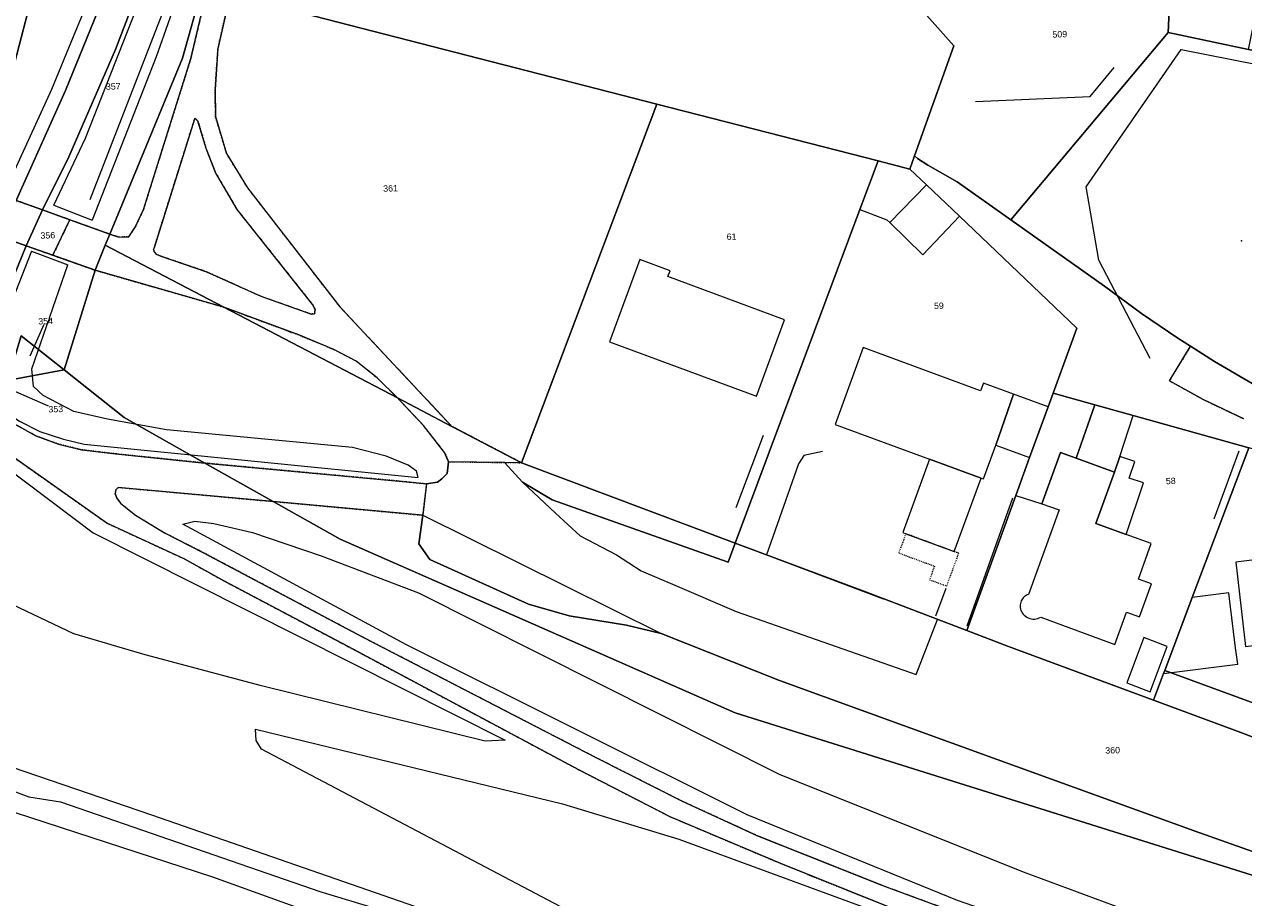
# Model space of a CAD drawing. Header units: millimetres. Extents: x -191 to 81095, y -508122 to 28741.
# Tile 31 of 251: x 4512 to 4647, y 9519 to 9616. Entities that reach past the tile are written whole.
import ezdxf

# ---------------------------------------------------------------- set-up
doc = ezdxf.new("R2010")
doc.units = ezdxf.units.MM
for name, pattern in [('VE22-087 DB - VST Hervest-Dorsten ALK VA2736$0$1', [0]), ('VE22-087 DB - VST Hervest-Dorsten ALK VA2736$0$2', [0.16, 0.06, -0.1]), ('VE22-087 DB - VST Hervest-Dorsten ALK VA2736$0$3', [0.26, 0.11, -0.15])]:
    doc.linetypes.add(name, pattern=pattern)
doc.layers.get('0').update_dxf_attribs({"color": 251})
for name, color, linetype, lineweight in [('VE22-087 DB - VST Hervest-Dorsten ALK VA2736$0$AX_Bauteil', 7, 'VE22-087 DB - VST Hervest-Dorsten ALK VA2736$0$1', 18), ('VE22-087 DB - VST Hervest-Dorsten ALK VA2736$0$AX_BauwerkImVerkehrsbereich', 7, 'VE22-087 DB - VST Hervest-Dorsten ALK VA2736$0$1', 18), ('VE22-087 DB - VST Hervest-Dorsten ALK VA2736$0$AX_DammWallDeich', 7, 'VE22-087 DB - VST Hervest-Dorsten ALK VA2736$0$1', 18), ('VE22-087 DB - VST Hervest-Dorsten ALK VA2736$0$AX_Flurstueck', 9, 'VE22-087 DB - VST Hervest-Dorsten ALK VA2736$0$1', 18), ('VE22-087 DB - VST Hervest-Dorsten ALK VA2736$0$AX_Gebaeude', 7, 'VE22-087 DB - VST Hervest-Dorsten ALK VA2736$0$1', 18), ('VE22-087 DB - VST Hervest-Dorsten ALK VA2736$0$AX_Gehoelz', 7, 'VE22-087 DB - VST Hervest-Dorsten ALK VA2736$0$1', 18), ('VE22-087 DB - VST Hervest-Dorsten ALK VA2736$0$AX_Gelaendekante', 7, 'VE22-087 DB - VST Hervest-Dorsten ALK VA2736$0$1', 18), ('VE22-087 DB - VST Hervest-Dorsten ALK VA2736$0$AX_SonstigesBauwerkOderSonstigeEinrichtung', 7, 'VE22-087 DB - VST Hervest-Dorsten ALK VA2736$0$1', 18), ('VE22-087 DB - VST Hervest-Dorsten ALK VA2736$0$AX_SportFreizeitUndErholungsflaeche', 7, 'VE22-087 DB - VST Hervest-Dorsten ALK VA2736$0$1', 18), ('VE22-087 DB - VST Hervest-Dorsten ALK VA2736$0$AX_Strassenverkehr', 7, 'VE22-087 DB - VST Hervest-Dorsten ALK VA2736$0$1', 18), ('VE22-087 DB - VST Hervest-Dorsten ALK VA2736$0$AX_Strassenverkehrsanlage', 7, 'VE22-087 DB - VST Hervest-Dorsten ALK VA2736$0$1', 18), ('VE22-087 DB - VST Hervest-Dorsten ALK VA2736$0$AX_UnlandVegetationsloseFlaeche', 7, 'VE22-087 DB - VST Hervest-Dorsten ALK VA2736$0$1', 18), ('VE22-087 DB - VST Hervest-Dorsten ALK VA2736$0$AX_Vegetationsmerkmal', 7, 'VE22-087 DB - VST Hervest-Dorsten ALK VA2736$0$1', 18), ('VE22-087 DB - VST Hervest-Dorsten ALK VA2736$0$AX_Weg', 7, 'VE22-087 DB - VST Hervest-Dorsten ALK VA2736$0$1', 18), ('VE22-087 DB - VST Hervest-Dorsten ALK VA2736$0$AX_Wohnbauflaeche', 7, 'VE22-087 DB - VST Hervest-Dorsten ALK VA2736$0$1', 18)]:
    doc.layers.add(name, color=color, linetype=linetype, lineweight=lineweight)
doc.layers.add('XREF ALK Kataster', color=251, linetype='Continuous')
doc.styles.add('VE22-087 DB - VST Hervest-Dorsten ALK VA2736$0$0', font='arial.ttf')

# ---------------------------------------------------------------- blocks, each defined once
blk = doc.blocks.new('VE22-087 DB - VST Hervest-Dorsten ALK VA2736$0$99')
at = {"color": 0}
blk.add_point((0, 0), dxfattribs=at)
blk = doc.blocks.new('VE22-087 DB - VST Hervest-Dorsten ALK VA2736')
at = {"layer": 'VE22-087 DB - VST Hervest-Dorsten ALK VA2736$0$AX_Bauteil', "color": 7, "linetype": 'VE22-087 DB - VST Hervest-Dorsten ALK VA2736$0$1', "lineweight": 13, "ltscale": 0.5}
blk.add_polyline3d([(4650.89, 9557.17, 0), (4646.16, 9556.58, 0), (4647.22, 9547.27, 0), (4651.52, 9547.81, 0), (4651.07, 9551.98, 0), (4651.62, 9552.09, 0)], close=True, dxfattribs=at)
at = {"layer": 'VE22-087 DB - VST Hervest-Dorsten ALK VA2736$0$AX_Flurstueck', "linetype": 'VE22-087 DB - VST Hervest-Dorsten ALK VA2736$0$1', "lineweight": 13, "ltscale": 0.5}
for points in [[(4508.15, 9600.71, 0), (4515.68, 9629.53, 0), (4537.45, 9672.93, 0), (4535.2, 9664.99, 0), (4530.11, 9647.02, 0), (4527.3, 9636.98, 0), (4531.11, 9647.94, 0), (4534, 9655.41, 0), (4537.3, 9662.72, 0), (4540.43, 9667.84, 0), (4541.78, 9671.84, 0), (4548.14, 9690.71, 0)], [(4610.77, 9618.4, 0), (4614.94, 9613.71, 0), (4610.61, 9601.54, 0), (4610.94, 9601.27, 0), (4612.07, 9600.5, 0), (4615.34, 9598.67, 0), (4621.27, 9594.46, 0), (4638.67, 9615.18, 0), (4639.49, 9632.79, 0)], [(4647.94, 9576.35, 0), (4643.8, 9578.79, 0), (4641.15, 9580.48, 0), (4639.72, 9581.39, 0), (4635.72, 9584.09, 0), (4631.61, 9587.13, 0), (4621.27, 9594.46, 0), (4615.34, 9598.67, 0), (4612.07, 9600.5, 0), (4610.94, 9601.27, 0), (4610.61, 9601.54, 0), (4610.1, 9600.09, 0), (4611.94, 9598.33, 0), (4615.57, 9594.87, 0), (4628.55, 9582.47, 0), (4625.94, 9575.29, 0), (4630.55, 9574, 0), (4634.8, 9572.82, 0), (4647.57, 9569.25, 0)], [(4660.28, 9532.51, 0), (4646.71, 9537.76, 0), (4637.04, 9541.34, 0), (4621.01, 9547.27, 0), (4616.38, 9549.03, 0), (4605.28, 9553.26, 0), (4590.77, 9558.71, 0), (4567.13, 9567.6, 0), (4559.44, 9571.62, 0), (4553.41, 9574.76, 0), (4534.21, 9584.8, 0), (4521.09, 9591.65, 0), (4519.96, 9588.9, 0), (4516.56, 9577.86, 0), (4523.19, 9572.59, 0), (4532.11, 9567.56, 0), (4539.66, 9563.31, 0), (4547.07, 9559.13, 0), (4590.77, 9539.94, 0), (4661.94, 9517.57, 0)], [(4512.79, 9579.43, 0), (4514.5, 9583.26, 0)], [(4661.94, 9517.57, 0), (4590.77, 9539.94, 0), (4547.07, 9559.13, 0), (4539.66, 9563.31, 0), (4532.11, 9567.56, 0), (4523.19, 9572.59, 0), (4516.56, 9577.86, 0), (4510.24, 9576.68, 0), (4509.18, 9573.41, 0), (4508.13, 9570.18, 0), (4506.51, 9565.18, 0), (4496.96, 9535.81, 0), (4498.04, 9535.51, 0), (4500.57, 9534.2, 0), (4502.51, 9534.42, 0), (4512.64, 9530.64, 0), (4516.14, 9530.07, 0), (4529.17, 9525.59, 0), (4544.84, 9520.17, 0), (4555.54, 9516.93, 0)], [(4507.59, 9577.01, 0), (4515.62, 9573.53, 0)]]:
    blk.add_polyline3d(points, dxfattribs=at)
for points in [[(4515.68, 9629.53, 0), (4508.15, 9600.71, 0), (4507.27, 9598.05, 0), (4511.24, 9596.61, 0), (4516.7, 9608.76, 0), (4522.21, 9622.37, 0), (4527.3, 9636.98, 0), (4530.11, 9647.02, 0), (4535.2, 9664.99, 0), (4537.45, 9672.93, 0)], [(4643.37, 9653.8, 0), (4642, 9646.97, 0), (4641.41, 9644.04, 0), (4641.39, 9643.93, 0), (4641.59, 9643.89, 0), (4639.53, 9633.63, 0), (4639.49, 9632.79, 0), (4638.67, 9615.18, 0), (4647.56, 9613.32, 0), (4651.22, 9631.25, 0), (4652.03, 9635.18, 0), (4654.04, 9645.05, 0), (4655.23, 9650.88, 0), (4656.51, 9657.14, 0), (4656.36, 9657.12, 0), (4651.69, 9656.13, 0), (4647.05, 9654.92, 0)], [(4561.02, 9644.35, 0), (4554.16, 9645.46, 0), (4544.37, 9646.11, 0), (4541.16, 9629.38, 0), (4536.35, 9619.07, 0), (4582.1, 9607.26, 0), (4606.57, 9601, 0), (4610.1, 9600.09, 0), (4610.61, 9601.54, 0), (4614.94, 9613.71, 0), (4610.77, 9618.4, 0), (4608.01, 9621.51, 0), (4598.84, 9627.48, 0), (4597.26, 9630.74, 0), (4594.28, 9632.36, 0), (4586.05, 9636.23, 0), (4580.73, 9637.96, 0), (4574.98, 9639.83, 0), (4571.76, 9640.87, 0)], [(4525.48, 9621.84, 0), (4523.21, 9622.45, 0), (4527.3, 9636.98, 0), (4522.21, 9622.37, 0), (4516.7, 9608.76, 0), (4511.24, 9596.61, 0), (4514.15, 9595.56, 0), (4517.17, 9594.47, 0), (4521.6, 9592.88, 0), (4529.62, 9612.37, 0), (4531.8, 9620.13, 0)], [(4529.62, 9612.37, 0), (4521.6, 9592.88, 0), (4521.09, 9591.65, 0), (4534.21, 9584.8, 0), (4553.41, 9574.76, 0), (4559.44, 9571.62, 0), (4567.13, 9567.6, 0), (4582.1, 9607.26, 0), (4536.35, 9619.07, 0), (4534.91, 9619.41, 0), (4532.38, 9619.99, 0), (4531.8, 9620.13, 0)], [(4638.67, 9615.18, 0), (4621.27, 9594.46, 0), (4631.61, 9587.13, 0), (4635.72, 9584.09, 0), (4639.72, 9581.39, 0), (4641.15, 9580.48, 0), (4643.8, 9578.79, 0), (4647.94, 9576.35, 0), (4652.36, 9574.59, 0), (4657.05, 9573.37, 0), (4657.5, 9573.31, 0), (4664.75, 9608.19, 0), (4665.06, 9609.67, 0), (4647.56, 9613.32, 0)], [(4582.1, 9607.26, 0), (4567.13, 9567.6, 0), (4590.77, 9558.71, 0), (4604.56, 9595.62, 0), (4606.57, 9601, 0)], [(4610.1, 9600.09, 0), (4606.57, 9601, 0), (4604.56, 9595.62, 0), (4590.77, 9558.71, 0), (4605.28, 9553.26, 0), (4616.38, 9549.03, 0), (4621.82, 9563.98, 0), (4623.34, 9568.16, 0), (4625.39, 9573.77, 0), (4625.94, 9575.29, 0), (4628.55, 9582.47, 0), (4615.57, 9594.87, 0), (4611.94, 9598.33, 0)], [(4521.6, 9592.88, 0), (4517.17, 9594.47, 0), (4514.15, 9595.56, 0), (4511.24, 9596.61, 0), (4509.48, 9592.63, 0), (4512.34, 9591.61, 0), (4515.3, 9590.55, 0), (4519.96, 9588.9, 0), (4521.09, 9591.65, 0)], [(4510.45, 9577.31, 0), (4510.97, 9578.93, 0), (4511.78, 9581.65, 0), (4516.56, 9577.86, 0), (4519.96, 9588.9, 0), (4515.3, 9590.55, 0), (4512.34, 9591.61, 0), (4509.48, 9592.63, 0), (4505.63, 9582.96, 0), (4504.06, 9578.64, 0), (4506.86, 9578.18, 0), (4509.67, 9577.72, 0)], [(4511.78, 9581.65, 0), (4510.97, 9578.93, 0), (4510.45, 9577.31, 0), (4510.24, 9576.68, 0), (4516.56, 9577.86, 0)], [(4625.94, 9575.29, 0), (4625.39, 9573.77, 0), (4623.34, 9568.16, 0), (4621.82, 9563.98, 0), (4616.38, 9549.03, 0), (4621.01, 9547.27, 0), (4637.04, 9541.34, 0), (4638.15, 9544.27, 0), (4638.28, 9544.61, 0), (4641.32, 9552.68, 0), (4647.57, 9569.25, 0), (4634.8, 9572.82, 0), (4630.55, 9574, 0)], [(4661.67, 9553.07, 0), (4661, 9558.43, 0), (4660.09, 9565.75, 0), (4647.57, 9569.25, 0), (4641.32, 9552.68, 0), (4638.28, 9544.61, 0), (4663.9, 9535.2, 0), (4662.16, 9549.15, 0)], [(4663.9, 9535.2, 0), (4638.28, 9544.61, 0), (4638.15, 9544.27, 0), (4637.04, 9541.34, 0), (4646.71, 9537.76, 0), (4660.28, 9532.51, 0), (4664.44, 9530.89, 0)]]:
    blk.add_polyline3d(points, close=True, dxfattribs=at)
at = {"layer": 'VE22-087 DB - VST Hervest-Dorsten ALK VA2736$0$AX_Gebaeude', "color": 7, "linetype": 'VE22-087 DB - VST Hervest-Dorsten ALK VA2736$0$1', "lineweight": 13, "ltscale": 0.5}
for points in [[(4604.56, 9595.62, 0), (4607.56, 9594.48, 0), (4607.87, 9594.18, 0), (4611.94, 9598.33, 0), (4610.1, 9600.09, 0), (4606.57, 9601, 0)], [(4611.94, 9598.33, 0), (4607.87, 9594.18, 0), (4611.52, 9590.61, 0), (4615.57, 9594.87, 0)], [(4583.56, 9588.84, 0), (4580.21, 9590.07, 0), (4576.87, 9580.97, 0), (4593.12, 9574.95, 0), (4596.23, 9583.41, 0), (4583.32, 9588.19, 0)], [(4617.97, 9565.89, 0), (4618.22, 9565.8, 0), (4619.59, 9569.54, 0), (4621.54, 9575.19, 0), (4618.23, 9576.41, 0), (4617.92, 9575.56, 0), (4604.94, 9580.34, 0), (4601.83, 9571.82, 0), (4612.28, 9567.99, 0)], [(4625.39, 9573.77, 0), (4621.54, 9575.19, 0), (4619.59, 9569.54, 0), (4623.34, 9568.16, 0)], [(4625.39, 9573.77, 0), (4623.34, 9568.16, 0), (4621.82, 9563.98, 0), (4624.68, 9563.05, 0), (4626.75, 9568.73, 0), (4628.48, 9568.09, 0), (4630.55, 9574, 0), (4625.94, 9575.29, 0)], [(4630.55, 9574, 0), (4628.48, 9568.09, 0), (4632.72, 9566.54, 0), (4633.3, 9568.29, 0), (4634.8, 9572.82, 0)], [(4636.79, 9558.65, 0), (4634.02, 9559.66, 0), (4630.66, 9560.88, 0), (4632.72, 9566.54, 0), (4628.48, 9568.09, 0), (4626.75, 9568.73, 0), (4624.68, 9563.05, 0), (4626.6, 9562.37, 0), (4623.21, 9553.03, 0), (4623.08, 9552.98, 0), (4622.95, 9552.92, 0), (4622.84, 9552.84, 0), (4622.73, 9552.76, 0), (4622.63, 9552.66, 0), (4622.55, 9552.55, 0), (4622.47, 9552.44, 0), (4622.41, 9552.31, 0), (4622.36, 9552.18, 0), (4622.32, 9552.03, 0), (4622.29, 9551.88, 0), (4622.28, 9551.72, 0), (4622.3, 9551.57, 0), (4622.33, 9551.41, 0), (4622.37, 9551.26, 0), (4622.44, 9551.12, 0), (4622.52, 9550.98, 0), (4622.61, 9550.86, 0), (4622.73, 9550.73, 0), (4622.87, 9550.61, 0), (4623.02, 9550.51, 0), (4623.18, 9550.43, 0), (4623.35, 9550.37, 0), (4623.52, 9550.33, 0), (4623.7, 9550.3, 0), (4623.88, 9550.3, 0), (4624.06, 9550.32, 0), (4624.24, 9550.36, 0), (4624.41, 9550.42, 0), (4624.57, 9550.5, 0), (4632.75, 9547.5, 0), (4634.04, 9551.07, 0), (4635.5, 9550.55, 0), (4636.83, 9554.2, 0), (4635.38, 9554.73, 0)], [(4633.3, 9568.29, 0), (4632.72, 9566.54, 0), (4630.66, 9560.88, 0), (4634.02, 9559.66, 0), (4635.92, 9565.38, 0), (4634.36, 9565.89, 0), (4634.97, 9567.74, 0)], [(4612.28, 9567.99, 0), (4609.31, 9559.86, 0), (4609.65, 9559.74, 0), (4615, 9557.76, 0), (4617.97, 9565.89, 0)], [(4661, 9558.43, 0), (4650.89, 9557.17, 0), (4646.16, 9556.58, 0), (4647.22, 9547.27, 0), (4651.52, 9547.81, 0), (4662.16, 9549.15, 0), (4661.67, 9553.07, 0)], [(4645.48, 9552.26, 0), (4645.36, 9553.22, 0), (4641.32, 9552.68, 0), (4638.28, 9544.61, 0), (4638.15, 9544.27, 0), (4646.36, 9545.3, 0), (4646.11, 9547.13, 0)], [(4636.68, 9542.26, 0), (4638.56, 9547.27, 0), (4635.97, 9548.25, 0), (4634.08, 9543.24, 0)]]:
    blk.add_polyline3d(points, close=True, dxfattribs=at)
at = {"layer": 'VE22-087 DB - VST Hervest-Dorsten ALK VA2736$0$AX_Gelaendekante', "color": 18, "linetype": 'VE22-087 DB - VST Hervest-Dorsten ALK VA2736$0$1', "lineweight": 13, "ltscale": 0.5, "true_color": 0x520000}
for points in [[(4515.4, 9596.1, 0), (4519.66, 9594.44, 0)], [(4512.93, 9590.99, 0), (4516.95, 9589.5, 0)], [(4504.76, 9571.14, 0), (4519.74, 9559.83, 0), (4565.32, 9536.89, 0)], [(4565.32, 9536.89, 0), (4563.1, 9536.78, 0), (4538.37, 9542.92, 0), (4525.51, 9546.35, 0), (4517.61, 9548.67, 0), (4504.09, 9555.1, 0), (4500.41, 9557.89, 0)]]:
    blk.add_polyline3d(points, dxfattribs=at)
at = {"layer": 'VE22-087 DB - VST Hervest-Dorsten ALK VA2736$0$AX_SonstigesBauwerkOderSonstigeEinrichtung', "color": 7, "linetype": 'VE22-087 DB - VST Hervest-Dorsten ALK VA2736$0$3', "lineweight": 13, "ltscale": 0.5}
blk.add_polyline3d([(4609.65, 9559.74, 0), (4608.86, 9557.61, 0), (4612.82, 9556.15, 0), (4612.26, 9554.65, 0), (4614.17, 9553.96, 0), (4615.5, 9557.58, 0), (4615, 9557.76, 0)], close=True, dxfattribs=at)
at = {"layer": 'VE22-087 DB - VST Hervest-Dorsten ALK VA2736$0$AX_Strassenverkehr', "color": 253, "linetype": 'VE22-087 DB - VST Hervest-Dorsten ALK VA2736$0$1', "lineweight": 13, "ltscale": 0.5, "true_color": 0x999999}
for points in [[(4531.01, 9605.73, 0), (4526.53, 9591.47, 0), (4526.44, 9591.17, 0), (4526.52, 9590.92, 0), (4526.74, 9590.67, 0), (4527.24, 9590.45, 0), (4532.29, 9588.73, 0), (4538.29, 9586.01, 0), (4543.29, 9584.24, 0), (4543.88, 9584.05, 0), (4544.25, 9584.08, 0), (4544.32, 9584.53, 0), (4544.06, 9585.08, 0), (4535.7, 9595.6, 0), (4533.28, 9599.7, 0), (4532.28, 9602.24, 0), (4531.35, 9605.39, 0)], [(4565.25, 9567.62, 0), (4567.23, 9565.44, 0), (4570.54, 9563.51, 0), (4589.98, 9556.6, 0), (4590.77, 9558.71, 0), (4567.13, 9567.6, 0)]]:
    blk.add_polyline3d(points, close=True, dxfattribs=at)
at = {"layer": 'VE22-087 DB - VST Hervest-Dorsten ALK VA2736$0$AX_Strassenverkehrsanlage', "color": 7, "linetype": 'VE22-087 DB - VST Hervest-Dorsten ALK VA2736$0$1', "lineweight": 13, "ltscale": 0.5, "true_color": 0xf7f7f0}
for points in [[(4567.23, 9565.44, 0), (4570.88, 9562.01, 0), (4573.63, 9559.5, 0), (4577.64, 9557.4, 0), (4580.38, 9555.63, 0), (4584.11, 9554.05, 0), (4590.89, 9551.13, 0), (4610.8, 9544.17, 0), (4613.15, 9550.26, 0)], [(4556.23, 9561.79, 0), (4582.6, 9548.69, 0)]]:
    blk.add_polyline3d(points, dxfattribs=at)
at = {"layer": 'VE22-087 DB - VST Hervest-Dorsten ALK VA2736$0$AX_Vegetationsmerkmal', "color": 7, "linetype": 'VE22-087 DB - VST Hervest-Dorsten ALK VA2736$0$1', "lineweight": 13, "ltscale": 0.5}
for points in [[(4636.66, 9579.11, 0), (4630.99, 9590, 0), (4629.59, 9598.13, 0), (4640.09, 9613.33, 0), (4660.07, 9609.38, 0)], [(4617.36, 9607.57, 0), (4630.03, 9608.12, 0), (4632.69, 9611.33, 0)], [(4590.87, 9562.63, 0), (4593.89, 9570.65, 0)], [(4600.41, 9568.83, 0), (4598.36, 9568.41, 0), (4597.77, 9567.48, 0), (4594.22, 9557.42, 0), (4607.14, 9552.55, 0)], [(4643.75, 9561.4, 0), (4646.52, 9568.93, 0)], [(4616.42, 9549.57, 0), (4621.47, 9563.71, 0)], [(4614.08, 9553.7, 0), (4612.94, 9550.61, 0)]]:
    blk.add_polyline3d(points, dxfattribs=at)
at = {"layer": 'VE22-087 DB - VST Hervest-Dorsten ALK VA2736$0$AX_Weg', "color": 7, "linetype": 'VE22-087 DB - VST Hervest-Dorsten ALK VA2736$0$2', "lineweight": 13, "ltscale": 0.5}
blk.add_polyline3d([(4531.01, 9605.73, 0), (4531.35, 9605.39, 0), (4532.28, 9602.24, 0), (4533.28, 9599.7, 0), (4535.7, 9595.6, 0), (4544.06, 9585.08, 0), (4544.32, 9584.53, 0), (4544.25, 9584.08, 0), (4543.88, 9584.05, 0), (4543.29, 9584.24, 0), (4538.29, 9586.01, 0), (4532.29, 9588.73, 0), (4527.24, 9590.45, 0), (4526.74, 9590.67, 0), (4526.52, 9590.92, 0), (4526.44, 9591.17, 0), (4526.53, 9591.47, 0)], close=True, dxfattribs=at)
blk.add_polyline3d([(4647.94, 9576.35, 0), (4643.8, 9578.79, 0), (4641.15, 9580.48, 0), (4638.8, 9576.67, 0), (4642.53, 9574.59, 0), (4647.03, 9572.44, 0)], dxfattribs=at)
at = {"layer": 'VE22-087 DB - VST Hervest-Dorsten ALK VA2736$0$AX_Wohnbauflaeche', "color": 253, "linetype": 'VE22-087 DB - VST Hervest-Dorsten ALK VA2736$0$1', "lineweight": 13, "ltscale": 0.5, "true_color": 0x999999}
blk.add_polyline3d([(4647.05, 9654.92, 0), (4643.37, 9653.8, 0), (4642, 9646.97, 0), (4641.41, 9644.04, 0), (4641.39, 9643.93, 0), (4641.59, 9643.89, 0), (4639.53, 9633.63, 0), (4639.49, 9632.79, 0), (4638.67, 9615.18, 0), (4647.56, 9613.32, 0), (4665.06, 9609.67, 0), (4666.99, 9618.95, 0), (4671.68, 9641.52, 0), (4668.74, 9642.13, 0), (4671.34, 9654.62, 0), (4670.05, 9658.62, 0), (4665.7, 9658.39, 0), (4661.02, 9657.84, 0), (4656.51, 9657.14, 0), (4656.36, 9657.12, 0), (4651.69, 9656.13, 0)], close=True, dxfattribs=at)
at = {"layer": 'VE22-087 DB - VST Hervest-Dorsten ALK VA2736$0$AX_SportFreizeitUndErholungsflaeche', "color": 7, "xscale": 0.5, "yscale": 0.5, "zscale": 0.5, "rotation": 1.589389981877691}
blk.add_blockref('VE22-087 DB - VST Hervest-Dorsten ALK VA2736$0$99', (4646.77, 9592.15), dxfattribs=at)
at = {"layer": 'VE22-087 DB - VST Hervest-Dorsten ALK VA2736$0$AX_Flurstueck', "char_height": 0.7, "attachment_point": 2, "rotation": 1.5894, "style": 'VE22-087 DB - VST Hervest-Dorsten ALK VA2736$0$0', "bg_fill": 3, "box_fill_scale": 1, "bg_fill_color": 256, "bg_fill_transparency": 0}
for s, insert in [('509', (4626.66, 9615.35)), ('357', (4521.97, 9609.58)), ('361', (4552.64, 9598.3)), ('356', (4514.73, 9593.1)), ('61', (4590.36, 9592.96)), ('59', (4613.29, 9585.31)), ('354', (4514.49, 9583.61)), ('353', (4515.61, 9573.88)), ('58', (4638.94, 9565.93)), ('360', (4632.51, 9536.14))]:
    blk.add_mtext(s, dxfattribs=dict(at, insert=insert))
at = {"layer": 'VE22-087 DB - VST Hervest-Dorsten ALK VA2736$0$AX_BauwerkImVerkehrsbereich', "color": 253, "linetype": 'VE22-087 DB - VST Hervest-Dorsten ALK VA2736$0$1', "lineweight": 13, "ltscale": 0.5, "true_color": 0x999999}
blk.add_polyline3d([(4483.99, 9606.49, 0), (4483.31, 9602.1, 0), (4483.3, 9601.98, 0), (4484.23, 9601.65, 0), (4486.41, 9600.88, 0), (4488.16, 9600.25, 0), (4489.11, 9599.91, 0), (4497.82, 9596.79, 0), (4500.21, 9595.93, 0), (4505.9, 9593.9, 0), (4509.48, 9592.63, 0), (4512.34, 9591.61, 0), (4515.3, 9590.55, 0), (4517.17, 9594.47, 0), (4514.15, 9595.56, 0), (4511.24, 9596.61, 0), (4507.27, 9598.05, 0), (4501.62, 9600.1, 0), (4499.24, 9600.96, 0), (4490.1, 9604.28, 0), (4489.16, 9604.62, 0), (4487.07, 9605.38, 0), (4485.83, 9605.83, 0)], close=True, dxfattribs=at)
at = {"layer": 'VE22-087 DB - VST Hervest-Dorsten ALK VA2736$0$AX_DammWallDeich', "color": 18, "linetype": 'VE22-087 DB - VST Hervest-Dorsten ALK VA2736$0$1', "lineweight": 13, "ltscale": 0.5, "true_color": 0x520000}
blk.add_polyline3d([(4661.94, 9517.57, 0), (4590.77, 9539.94, 0), (4547.07, 9559.13, 0), (4539.66, 9563.31, 0), (4532.11, 9567.56, 0), (4523.19, 9572.59, 0), (4516.56, 9577.86, 0), (4510.24, 9576.68, 0), (4506.09, 9575.91, 0), (4504.61, 9572.63, 0), (4492.48, 9537, 0), (4496.96, 9535.81, 0), (4498.04, 9535.51, 0), (4500.57, 9534.2, 0), (4502.51, 9534.42, 0), (4512.64, 9530.64, 0), (4516.14, 9530.07, 0), (4529.17, 9525.59, 0), (4544.84, 9520.17, 0), (4555.54, 9516.93, 0)], dxfattribs=at)
at = {"layer": 'VE22-087 DB - VST Hervest-Dorsten ALK VA2736$0$AX_Gehoelz', "color": 3, "linetype": 'VE22-087 DB - VST Hervest-Dorsten ALK VA2736$0$1', "lineweight": 13, "ltscale": 0.5, "true_color": 0x00ff00}
blk.add_polyline3d([(4534.91, 9619.41, 0), (4533.55, 9613.38, 0), (4533.25, 9608.87, 0), (4533.28, 9605.9, 0), (4534.51, 9601.81, 0), (4536.84, 9598.01, 0), (4538.87, 9595.39, 0), (4547.05, 9584.84, 0), (4559.44, 9571.62, 0), (4567.13, 9567.6, 0), (4582.1, 9607.26, 0), (4606.57, 9601, 0), (4610.1, 9600.09, 0), (4610.61, 9601.54, 0), (4614.94, 9613.71, 0), (4610.77, 9618.4, 0)], dxfattribs=at)
blk.add_polyline3d([(4531.8, 9620.13, 0), (4529.62, 9612.37, 0), (4521.6, 9592.88, 0), (4522.59, 9592.56, 0), (4523.7, 9592.59, 0), (4524.41, 9593.66, 0), (4525.31, 9595.6, 0), (4530.56, 9612.31, 0), (4532.38, 9619.99, 0)], close=True, dxfattribs=at)
at = {"layer": 'VE22-087 DB - VST Hervest-Dorsten ALK VA2736$0$AX_Gelaendekante', "color": 18, "linetype": 'VE22-087 DB - VST Hervest-Dorsten ALK VA2736$0$1', "lineweight": 13, "ltscale": 0.5, "true_color": 0x520000}
for points in [[(4515.4, 9596.1, 0), (4518.9, 9603.5, 0), (4525.86, 9621.24, 0), (4533.83, 9644.5, 0), (4535.33, 9648.76, 0), (4540.98, 9661.79, 0), (4544.02, 9666.3, 0), (4546.94, 9669.8, 0), (4552.48, 9673.01, 0), (4557.68, 9675.5, 0)], [(4557.68, 9675.5, 0), (4557.5, 9674.55, 0), (4556.77, 9673.57, 0), (4553.98, 9670.78, 0), (4552.35, 9668.47, 0), (4549.14, 9663.66, 0), (4546.3, 9660.06, 0), (4540.96, 9651.3, 0), (4537.31, 9642.48, 0), (4526.73, 9612.51, 0), (4519.66, 9594.44, 0)], [(4512.93, 9590.99, 0), (4507.61, 9577.55, 0), (4507.28, 9576.65, 0), (4507.53, 9575.75, 0), (4508.21, 9575, 0), (4510.29, 9573.16, 0), (4511.53, 9572.23, 0), (4513.84, 9571.06, 0), (4516.48, 9570.19, 0), (4518.77, 9569.65, 0), (4555.7, 9565.97, 0)], [(4555.7, 9565.97, 0), (4555.53, 9566.65, 0), (4554.6, 9567.31, 0), (4552.16, 9568.33, 0), (4548.44, 9569.27, 0), (4527.85, 9571.22, 0), (4521.33, 9572.4, 0), (4517.61, 9573.26, 0), (4514.21, 9575.04, 0), (4513.17, 9576.03, 0), (4512.96, 9578, 0), (4516.95, 9589.5, 0)], [(4529.66, 9560.79, 0), (4531, 9561.14, 0), (4533.1, 9560.88, 0), (4537.39, 9559.89, 0), (4544.96, 9557.3, 0), (4555.74, 9553.2, 0), (4595.63, 9533.16, 0), (4622.62, 9522.34, 0), (4643.53, 9514.6, 0), (4668.88, 9507.45, 0), (4690.84, 9502.2, 0), (4697.01, 9501.42, 0), (4702.68, 9501.15, 0), (4710.26, 9500.84, 0)], [(4710.26, 9500.84, 0), (4709.87, 9499.66, 0), (4708.62, 9498.78, 0), (4704.25, 9498.02, 0), (4697.78, 9496.57, 0), (4695.03, 9496.18, 0), (4692.28, 9496.1, 0), (4639.14, 9510.91, 0), (4615.35, 9519.17, 0), (4592.11, 9528.66, 0), (4554.42, 9547.45, 0), (4529.66, 9560.79, 0)], [(4494.05, 9539.64, 0), (4526.2, 9528.64, 0), (4556.25, 9518.22, 0), (4593.79, 9504.79, 0), (4647.28, 9487.05, 0), (4661.86, 9482.48, 0), (4734.72, 9461.07, 0), (4830.08, 9434.39, 0), (4846.83, 9429.75, 0)], [(4848.17, 9434.62, 0), (4842.91, 9436.11, 0), (4840.66, 9436.13, 0), (4839.08, 9435.71, 0), (4800.36, 9445.77, 0), (4751.16, 9459.79, 0), (4711.76, 9471.32, 0), (4675.9, 9481.74, 0), (4626.87, 9496.97, 0), (4582.49, 9512.66, 0), (4538.38, 9535.92, 0), (4537.77, 9536.86, 0), (4537.71, 9538.11, 0)], [(4537.71, 9538.11, 0), (4571.66, 9529.87, 0), (4584.53, 9525.94, 0), (4638.34, 9506.17, 0), (4695.88, 9489.53, 0), (4735.35, 9478.98, 0), (4759.56, 9471.02, 0), (4825.26, 9452.11, 0), (4851.46, 9445.25, 0)]]:
    blk.add_polyline3d(points, dxfattribs=at)
at = {"layer": 'VE22-087 DB - VST Hervest-Dorsten ALK VA2736$0$AX_SportFreizeitUndErholungsflaeche', "color": 253, "linetype": 'VE22-087 DB - VST Hervest-Dorsten ALK VA2736$0$1', "lineweight": 13, "ltscale": 0.5, "true_color": 0x999999}
for points in [[(4647.03, 9572.44, 0), (4642.53, 9574.59, 0), (4638.8, 9576.67, 0), (4641.15, 9580.48, 0), (4643.8, 9578.79, 0), (4647.94, 9576.35, 0)], [(4647.56, 9613.32, 0), (4638.67, 9615.18, 0), (4621.27, 9594.46, 0), (4615.34, 9598.67, 0), (4612.07, 9600.5, 0), (4610.94, 9601.27, 0), (4610.61, 9601.54, 0), (4610.1, 9600.09, 0), (4611.94, 9598.33, 0), (4615.57, 9594.87, 0), (4628.55, 9582.47, 0), (4625.94, 9575.29, 0), (4630.55, 9574, 0), (4634.8, 9572.82, 0), (4647.57, 9569.25, 0)]]:
    blk.add_polyline3d(points, dxfattribs=at)
at = {"layer": 'VE22-087 DB - VST Hervest-Dorsten ALK VA2736$0$AX_Strassenverkehr', "color": 253, "linetype": 'VE22-087 DB - VST Hervest-Dorsten ALK VA2736$0$1', "lineweight": 13, "ltscale": 0.5, "true_color": 0x999999}
for points in [[(4506.86, 9578.18, 0), (4512.34, 9591.61, 0), (4514.15, 9595.56, 0), (4517.08, 9601.43, 0), (4522.21, 9613.32, 0), (4525.48, 9621.84, 0), (4527.84, 9628.27, 0), (4532.44, 9641.99, 0), (4534.92, 9649.04, 0), (4538.41, 9657.26, 0), (4540.53, 9661.97, 0), (4543.14, 9666.19, 0), (4540.43, 9667.84, 0), (4541.78, 9671.84, 0), (4541.1, 9672.48, 0), (4539.89, 9670.72, 0), (4538.43, 9668.68, 0), (4535.9, 9664.4, 0), (4535.2, 9664.99, 0), (4542.16, 9685.06, 0)], [(4525.48, 9621.84, 0), (4522.21, 9613.32, 0), (4517.08, 9601.43, 0), (4514.15, 9595.56, 0), (4512.34, 9591.61, 0), (4506.86, 9578.18, 0)], [(4510.24, 9576.68, 0), (4516.56, 9577.86, 0), (4519.96, 9588.9, 0), (4515.3, 9590.55, 0), (4517.17, 9594.47, 0), (4521.6, 9592.88, 0), (4529.62, 9612.37, 0), (4531.8, 9620.13, 0)], [(4660.28, 9532.51, 0), (4646.71, 9537.76, 0), (4637.04, 9541.34, 0), (4621.01, 9547.27, 0), (4616.38, 9549.03, 0), (4605.28, 9553.26, 0), (4590.77, 9558.71, 0), (4589.98, 9556.6, 0), (4570.54, 9563.51, 0), (4567.23, 9565.44, 0), (4565.25, 9567.62, 0), (4559.06, 9567.71, 0), (4558.92, 9566.42, 0), (4558.31, 9565.83, 0), (4557.83, 9565.46, 0), (4556.64, 9565.25, 0), (4556.23, 9561.79, 0), (4555.76, 9558.64, 0), (4557.01, 9556.88, 0), (4567.89, 9551.95, 0), (4572.4, 9550.67, 0), (4578.75, 9549.64, 0), (4582.6, 9548.69, 0), (4595.66, 9543.49, 0), (4619.75, 9534.75, 0), (4641.55, 9526.89, 0), (4659.85, 9520.4, 0)]]:
    blk.add_polyline3d(points, dxfattribs=at)
for points in [[(4516.56, 9577.86, 0), (4523.19, 9572.59, 0), (4532.11, 9567.56, 0), (4553.57, 9565.56, 0), (4556.64, 9565.25, 0), (4557.83, 9565.46, 0), (4558.31, 9565.83, 0), (4558.92, 9566.42, 0), (4559.06, 9567.71, 0), (4558.63, 9568.72, 0), (4556.28, 9571.73, 0), (4553.41, 9574.76, 0), (4551.17, 9576.99, 0), (4548.86, 9578.84, 0), (4546.37, 9580.14, 0), (4542.5, 9581.73, 0), (4534.21, 9584.8, 0), (4519.96, 9588.9, 0)], [(4539.66, 9563.31, 0), (4547.07, 9559.13, 0), (4590.77, 9539.94, 0), (4661.94, 9517.57, 0), (4718.82, 9499.69, 0), (4719.49, 9499.84, 0), (4719.94, 9499.95, 0), (4720.15, 9500.29, 0), (4720, 9500.7, 0), (4659.85, 9520.4, 0), (4641.55, 9526.89, 0), (4619.75, 9534.75, 0), (4595.66, 9543.49, 0), (4582.6, 9548.69, 0), (4578.75, 9549.64, 0), (4572.4, 9550.67, 0), (4567.89, 9551.95, 0), (4557.01, 9556.88, 0), (4555.76, 9558.64, 0), (4556.23, 9561.79, 0)]]:
    blk.add_polyline3d(points, close=True, dxfattribs=at)
at = {"layer": 'VE22-087 DB - VST Hervest-Dorsten ALK VA2736$0$AX_Strassenverkehrsanlage', "color": 7, "linetype": 'VE22-087 DB - VST Hervest-Dorsten ALK VA2736$0$1', "lineweight": 13, "ltscale": 0.5, "true_color": 0xf7f7f0}
blk.add_polyline3d([(4535.2, 9664.99, 0), (4528.37, 9644.68, 0), (4521.35, 9624.5, 0), (4519.68, 9619.93, 0), (4517.55, 9614.71, 0), (4515.15, 9608.89, 0), (4511.61, 9601.16, 0), (4508.93, 9595.33, 0), (4507.05, 9590.94, 0), (4505.37, 9586.75, 0), (4503.21, 9581.08, 0), (4500.95, 9574.68, 0)], dxfattribs=at)
at = {"layer": 'VE22-087 DB - VST Hervest-Dorsten ALK VA2736$0$AX_UnlandVegetationsloseFlaeche', "color": 253, "linetype": 'VE22-087 DB - VST Hervest-Dorsten ALK VA2736$0$1', "lineweight": 13, "ltscale": 0.5, "true_color": 0x999999}
for points in [[(4492.54, 9534.96, 0), (4532.94, 9521.79, 0), (4554.65, 9513.97, 0)], [(4610.51, 9517.36, 0), (4595.81, 9523.25, 0), (4583.58, 9528.43, 0), (4573.46, 9533.63, 0), (4547.97, 9547.25, 0), (4534.21, 9554.52, 0), (4529.82, 9556.97, 0), (4521.25, 9560.92, 0), (4508.13, 9570.18, 0)]]:
    blk.add_polyline3d(points, dxfattribs=at)
for points in [[(4510.24, 9576.68, 0), (4509.18, 9573.41, 0), (4511.18, 9571.81, 0), (4513.42, 9570.57, 0), (4515.93, 9569.65, 0), (4518.47, 9569.03, 0), (4522.23, 9568.58, 0), (4532.11, 9567.56, 0), (4523.19, 9572.59, 0), (4516.56, 9577.86, 0)], [(4522.27, 9564.59, 0), (4522.19, 9564.18, 0), (4522.37, 9563.67, 0), (4522.8, 9563.09, 0), (4524.45, 9561.78, 0), (4527.64, 9559.84, 0), (4531.9, 9557.68, 0), (4549.64, 9548.27, 0), (4575.42, 9534.95, 0), (4584.92, 9530.14, 0), (4593.23, 9526.33, 0), (4607.08, 9520.81, 0), (4625.45, 9514.03, 0), (4636.71, 9510.36, 0), (4688.98, 9495.02, 0), (4691.95, 9494.34, 0), (4693.98, 9494.26, 0), (4696, 9494.41, 0), (4718.82, 9499.69, 0), (4661.94, 9517.57, 0), (4590.77, 9539.94, 0), (4547.07, 9559.13, 0), (4539.66, 9563.31, 0), (4522.54, 9564.87, 0)]]:
    blk.add_polyline3d(points, close=True, dxfattribs=at)
at = {"layer": 'VE22-087 DB - VST Hervest-Dorsten ALK VA2736$0$AX_Vegetationsmerkmal', "color": 7, "linetype": 'VE22-087 DB - VST Hervest-Dorsten ALK VA2736$0$1', "lineweight": 13, "ltscale": 0.5}
blk.add_polyline3d([(4519.42, 9596.72, 0), (4527.66, 9617.87, 0), (4536.7, 9645.54, 0), (4540.83, 9656.74, 0), (4544.32, 9662.98, 0), (4549.95, 9669.74, 0), (4568.58, 9677.09, 0)], dxfattribs=at)
at = {"layer": 'VE22-087 DB - VST Hervest-Dorsten ALK VA2736$0$AX_Weg', "color": 7, "linetype": 'VE22-087 DB - VST Hervest-Dorsten ALK VA2736$0$2', "lineweight": 13, "ltscale": 0.5}
for points in [[(4532.38, 9619.99, 0), (4530.56, 9612.31, 0), (4525.31, 9595.6, 0), (4524.41, 9593.66, 0), (4523.7, 9592.59, 0), (4522.59, 9592.56, 0), (4521.6, 9592.88, 0), (4517.17, 9594.47, 0), (4515.3, 9590.55, 0), (4519.96, 9588.9, 0), (4534.21, 9584.8, 0), (4542.5, 9581.73, 0), (4546.37, 9580.14, 0), (4548.86, 9578.84, 0), (4551.17, 9576.99, 0), (4553.41, 9574.76, 0), (4556.28, 9571.73, 0), (4558.63, 9568.72, 0), (4559.06, 9567.71, 0), (4565.25, 9567.62, 0), (4567.13, 9567.6, 0), (4559.44, 9571.62, 0), (4547.05, 9584.84, 0), (4538.87, 9595.39, 0), (4536.84, 9598.01, 0), (4534.51, 9601.81, 0), (4533.28, 9605.9, 0), (4533.25, 9608.87, 0), (4533.55, 9613.38, 0), (4534.91, 9619.41, 0)], [(4508.13, 9570.18, 0), (4521.25, 9560.92, 0), (4529.82, 9556.97, 0), (4534.21, 9554.52, 0), (4547.97, 9547.25, 0), (4573.46, 9533.63, 0), (4583.58, 9528.43, 0), (4595.81, 9523.25, 0), (4610.51, 9517.36, 0)], [(4625.45, 9514.03, 0), (4607.08, 9520.81, 0), (4593.23, 9526.33, 0), (4584.92, 9530.14, 0), (4575.42, 9534.95, 0), (4549.64, 9548.27, 0), (4531.9, 9557.68, 0), (4527.64, 9559.84, 0), (4524.45, 9561.78, 0), (4522.8, 9563.09, 0), (4522.37, 9563.67, 0), (4522.19, 9564.18, 0), (4522.27, 9564.59, 0), (4522.54, 9564.87, 0), (4539.66, 9563.31, 0), (4556.23, 9561.79, 0), (4556.64, 9565.25, 0), (4553.57, 9565.56, 0), (4532.11, 9567.56, 0), (4522.23, 9568.58, 0), (4518.47, 9569.03, 0), (4515.93, 9569.65, 0), (4513.42, 9570.57, 0), (4511.18, 9571.81, 0)]]:
    blk.add_polyline3d(points, dxfattribs=at)
blk.add_polyline3d([(4483.31, 9602.1, 0), (4483.3, 9601.98, 0), (4484.23, 9601.65, 0), (4486.41, 9600.88, 0), (4488.16, 9600.25, 0), (4489.11, 9599.91, 0), (4497.82, 9596.79, 0), (4500.21, 9595.93, 0), (4505.9, 9593.9, 0), (4509.48, 9592.63, 0), (4512.34, 9591.61, 0), (4515.3, 9590.55, 0), (4517.17, 9594.47, 0), (4514.15, 9595.56, 0), (4511.24, 9596.61, 0), (4507.27, 9598.05, 0), (4501.62, 9600.1, 0), (4499.24, 9600.96, 0), (4490.1, 9604.28, 0), (4489.16, 9604.62, 0), (4487.07, 9605.38, 0), (4485.83, 9605.83, 0), (4483.99, 9606.49, 0)], close=True, dxfattribs=at)
at = {"layer": 'VE22-087 DB - VST Hervest-Dorsten ALK VA2736$0$AX_Wohnbauflaeche', "color": 253, "linetype": 'VE22-087 DB - VST Hervest-Dorsten ALK VA2736$0$1', "lineweight": 13, "ltscale": 0.5, "true_color": 0x999999}
for points in [[(4610.77, 9618.4, 0), (4614.94, 9613.71, 0), (4610.61, 9601.54, 0), (4610.94, 9601.27, 0), (4612.07, 9600.5, 0), (4615.34, 9598.67, 0), (4621.27, 9594.46, 0), (4638.67, 9615.18, 0), (4639.49, 9632.79, 0)], [(4647.57, 9569.25, 0), (4634.8, 9572.82, 0), (4630.55, 9574, 0), (4625.94, 9575.29, 0), (4628.55, 9582.47, 0), (4615.57, 9594.87, 0), (4611.94, 9598.33, 0), (4610.1, 9600.09, 0), (4606.57, 9601, 0), (4582.1, 9607.26, 0), (4567.13, 9567.6, 0), (4590.77, 9558.71, 0), (4605.28, 9553.26, 0), (4616.38, 9549.03, 0), (4621.01, 9547.27, 0), (4637.04, 9541.34, 0), (4646.71, 9537.76, 0), (4660.28, 9532.51, 0)]]:
    blk.add_polyline3d(points, dxfattribs=at)

msp = doc.modelspace()

# ---------------------------------------------------------------- block references
at = {"layer": 'XREF ALK Kataster', "color": 251}
msp.add_blockref('VE22-087 DB - VST Hervest-Dorsten ALK VA2736', (0, 0), dxfattribs=at)

doc.saveas('drawing.dxf')
